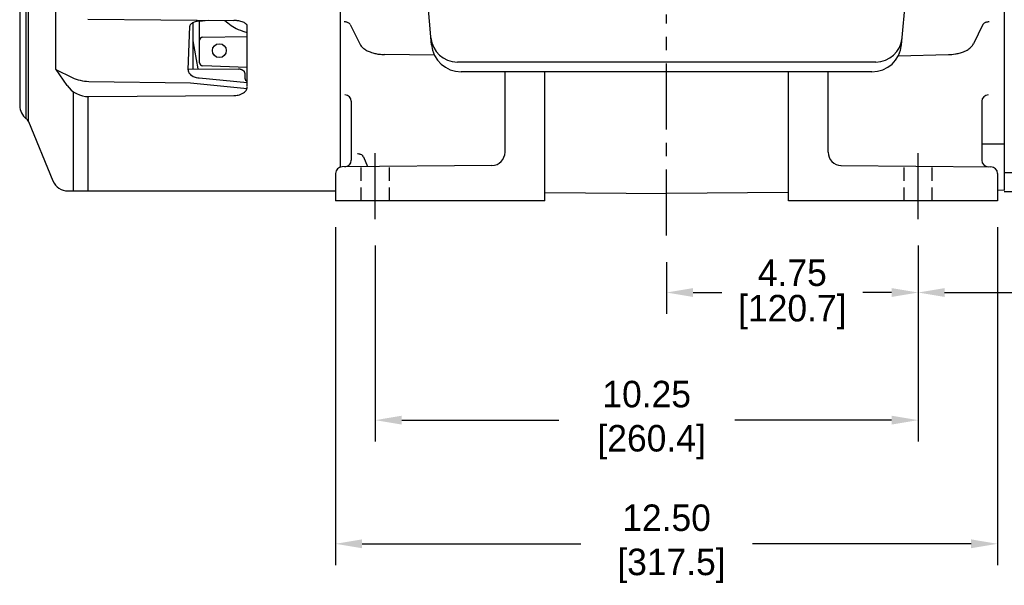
# Model space of a CAD drawing. Header units: inches. Extents: x 909.4 to 974.7, y 897.8 to 937.9.
# Tile 1 of 7: x 910.9 to 929.4, y 906.3 to 916.9. Entities that reach past the tile are written whole.
import ezdxf

# ---------------------------------------------------------------- set-up
doc = ezdxf.new("R2010")
doc.units = ezdxf.units.IN
doc.header["$MEASUREMENT"] = 0
doc.linetypes.add('CENTER', pattern=[2, 1.25, -0.25, 0.25, -0.25])
doc.linetypes.add('HIDDEN', pattern=[0.375, 0.25, -0.125])
for name, color, linetype in [('Centerline', 40, 'CENTER'), ('Dimensions', 140, 'Continuous'), ('Hidden', 102, 'HIDDEN')]:
    doc.layers.add(name, color=color, linetype=linetype)
doc.dimstyles.get("Standard").update_dxf_attribs({"dimtxt": 0.5, "dimasz": 0.5, "dimexe": 0.4, "dimexo": 0.5, "dimgap": 0.12, "dimtad": 0, "dimtih": 1, "dimtoh": 1, "dimzin": 0, "dimdsep": 46, "dimtxsty": 'Standard', "dimcen": 0, "dimadec": 0, "dimazin": 0, "dimtfac": 1, "dimtofl": 0, "dimtmove": 0, "dimatfit": 3, "dimfxl": 0, "dimtolj": 1, "dimtzin": 0, "dimarcsym": 0})

# ---------------------------------------------------------------- blocks, each defined once
blk = doc.blocks.new('*D13')
at = {"layer": 'Defpoints', "color": 0}
for p in [(927.819, 913.162), (923.069, 912.849), (927.819, 911.775)]:
    blk.add_point(p, dxfattribs=at)
at = {"layer": 'Dimensions', "color": 0, "lineweight": -2}
for p, q in [((927.819, 912.662), (927.819, 911.375)), ((923.069, 912.349), (923.069, 911.375)), ((923.569, 911.775), (924.116, 911.775)), ((927.319, 911.775), (926.773, 911.775))]:
    blk.add_line(p, q, dxfattribs=at)
at = {"layer": 'Dimensions', "color": 0}
for points in [[(923.569, 911.858), (923.569, 911.692), (923.069, 911.775)], [(927.319, 911.858), (927.319, 911.692), (927.819, 911.775)]]:
    blk.add_solid(points, dxfattribs=at)
at = {"layer": 'Dimensions', "color": 0, "char_height": 0.5, "attachment_point": 5}
for s, insert in [('\\A1;4.75', (925.444, 912.145)), ('\\A1;[120.7]', (925.444, 911.405))]:
    blk.add_mtext(s, dxfattribs=dict(at, insert=insert))
blk = doc.blocks.new('*D14')
at = {"layer": 'Defpoints', "color": 0}
for p in [(917.569, 913.162), (927.819, 913.162), (927.819, 909.367)]:
    blk.add_point(p, dxfattribs=at)
at = {"layer": 'Dimensions', "color": 0, "lineweight": -2}
for p, q in [((917.569, 912.662), (917.569, 908.967)), ((927.819, 912.662), (927.819, 908.967)), ((918.069, 909.367), (921.033, 909.367)), ((927.319, 909.367), (924.356, 909.367))]:
    blk.add_line(p, q, dxfattribs=at)
at = {"layer": 'Dimensions', "color": 0}
for points in [[(918.069, 909.451), (918.069, 909.284), (917.569, 909.367)], [(927.319, 909.451), (927.319, 909.284), (927.819, 909.367)]]:
    blk.add_solid(points, dxfattribs=at)
at = {"layer": 'Dimensions', "color": 0, "insert": (922.694, 909.367), "char_height": 0.5, "attachment_point": 5}
blk.add_mtext('\\A1;10.25\\P [260.4]', dxfattribs=at)
blk = doc.blocks.new('*D15')
at = {"layer": 'Defpoints', "color": 0}
for p in [(916.819, 913.506), (929.319, 913.506), (929.319, 907.034)]:
    blk.add_point(p, dxfattribs=at)
at = {"layer": 'Dimensions', "color": 0, "lineweight": -2}
for p, q in [((916.819, 913.006), (916.819, 906.634)), ((929.319, 913.006), (929.319, 906.634)), ((917.319, 907.034), (921.449, 907.034)), ((928.819, 907.034), (924.689, 907.034))]:
    blk.add_line(p, q, dxfattribs=at)
at = {"layer": 'Dimensions', "color": 0}
for points in [[(917.319, 907.118), (917.319, 906.951), (916.819, 907.034)], [(928.819, 907.118), (928.819, 906.951), (929.319, 907.034)]]:
    blk.add_solid(points, dxfattribs=at)
at = {"layer": 'Dimensions', "color": 0, "insert": (923.069, 907.034), "char_height": 0.5, "attachment_point": 5}
blk.add_mtext('\\A1;12.50\\P [317.5]', dxfattribs=at)
blk = doc.blocks.new('*D17')
at = {"layer": 'Defpoints', "color": 0}
for p in [(932.57, 919.46), (927.819, 913.162), (932.57, 911.775)]:
    blk.add_point(p, dxfattribs=at)
at = {"layer": 'Dimensions', "color": 0, "lineweight": -2}
for p, q in [((932.57, 918.96), (932.57, 911.375)), ((927.819, 912.662), (927.819, 911.375)), ((928.319, 911.775), (932.07, 911.775)), ((932.57, 911.775), (933.07, 911.775))]:
    blk.add_line(p, q, dxfattribs=at)
at = {"layer": 'Dimensions', "color": 0}
for points in [[(928.319, 911.858), (928.319, 911.692), (927.819, 911.775)], [(932.07, 911.858), (932.07, 911.692), (932.57, 911.775)]]:
    blk.add_solid(points, dxfattribs=at)
at = {"layer": 'Dimensions', "color": 0, "insert": (934.649, 911.775), "char_height": 0.5, "attachment_point": 5}
blk.add_mtext('\\A1;4.75\\P [120.7]', dxfattribs=at)

msp = doc.modelspace()

# ---------------------------------------------------------------- linework, layer by layer
for p, q in [((916.915, 914.143), (916.915, 928.391)), ((929.447, 927.492), (929.447, 913.7)), ((929.447, 927.118), (929.447, 913.7)), ((910.855, 925.681), (910.855, 915.301)), ((910.979, 915.053), (910.979, 920.491)), ((911.018, 915.003), (911.018, 920.491)), ((918.633, 916.45), (918.302, 920.229)), ((927.506, 916.45), (927.837, 920.229)), ((911.535, 915.981), (911.535, 917.157)), ((912.141, 916.935), (914.901, 916.907)), ((914.034, 915.978), (914.067, 916.799)), ((914.127, 916.865), (914.127, 915.997)), ((914.248, 916.896), (914.412, 916.912)), ((914.252, 916.111), (914.252, 916.913)), ((915.153, 915.66), (915.153, 916.798)), ((917.095, 916.832), (917.275, 916.466)), ((929.043, 916.832), (928.863, 916.466)), ((914.312, 916.593), (915.153, 916.608)), ((914.127, 916.526), (914.22, 915.996)), ((918.688, 916.251), (917.745, 916.264)), ((927.445, 916.24), (928.393, 916.264)), ((915.153, 916.02), (914.31, 916.051)), ((927.019, 916.124), (919.119, 916.124)), ((911.535, 915.981), (911.748, 915.682)), ((911.535, 915.981), (911.848, 915.832)), ((914.035, 915.998), (914.987, 915.989)), ((915.108, 915.912), (915.107, 915.82)), ((926.948, 915.939), (919.19, 915.939)), ((920.019, 914.423), (920.019, 915.939)), ((920.769, 913.506), (920.769, 915.939)), ((925.369, 913.506), (925.369, 915.939)), ((926.119, 914.423), (926.119, 915.939)), ((912.158, 915.759), (914.079, 915.728)), ((914.079, 915.728), (915.153, 915.626)), ((914.243, 915.823), (915.153, 915.738)), ((911.87, 913.691), (911.87, 915.562)), ((912.145, 913.691), (912.145, 915.473)), ((912.158, 915.473), (914.899, 915.491)), ((917.116, 915.384), (917.116, 914.272)), ((917.116, 915.384), (917.116, 914.272)), ((929.022, 915.384), (929.022, 914.272)), ((911.018, 915.003), (911.482, 913.882)), ((929.022, 914.581), (929.447, 914.581)), ((919.771, 914.173), (916.943, 914.146)), ((917.345, 914.335), (917.424, 914.151)), ((926.362, 914.173), (929.195, 914.146)), ((916.819, 914.021), (916.819, 913.506)), ((929.319, 914.021), (929.319, 913.506)), ((929.447, 914.04), (930.387, 914.04)), ((911.769, 913.691), (916.819, 913.691)), ((920.774, 913.665), (923.069, 913.645)), ((925.364, 913.665), (923.069, 913.645)), ((929.447, 913.707), (929.319, 913.701)), ((929.447, 913.681), (930.387, 913.681)), ((920.769, 913.506), (916.819, 913.506)), ((929.319, 913.506), (925.369, 913.506))]:
    msp.add_line(p, q)
msp.add_circle((914.625, 916.339), 0.131)
for centre, radius, start, end in [((914.312, 916.533), 0.06, 91, 180), ((919.119, 916.624), 0.5, 185, 270), ((919.19, 916.499), 0.56, 185, 270), ((926.948, 916.499), 0.56, 270, 355), ((927.019, 916.624), 0.5, 270, 355), ((914.312, 916.111), 0.06, 180, 267.8793), ((912.155, 915.973), 0.5, 215.5629, 270.3791), ((912.17, 916.509), 0.75, 244.5714, 269.0686), ((916.996, 915.384), 0.12, 0, 90), ((916.996, 915.384), 0.12, 0, 90), ((929.142, 915.384), 0.12, 90, 180), ((911.165, 915.301), 0.31, 180, 233.1105), ((910.907, 914.957), 0.12, 22.5279, 53.1105), ((919.769, 914.423), 0.25, 270.5, 0), ((926.369, 914.423), 0.25, 180, 269.5), ((916.991, 914.272), 0.125, 270.5, 0), ((929.147, 914.272), 0.125, 180, 269.5), ((916.944, 914.021), 0.125, 90.5, 180), ((929.194, 914.021), 0.125, 0, 89.5), ((911.769, 914.001), 0.31, 202.5279, 270)]:
    msp.add_arc(centre, radius, start, end)
for points, knots in [([(914.256, 916.897), (914.241, 916.896), (914.216, 916.893), (914.172, 916.883), (914.137, 916.871), (914.107, 916.855), (914.087, 916.839), (914.072, 916.821), (914.068, 916.808), (914.067, 916.799)], [0, 0, 0, 0, 0.326531, 0.489796, 0.639456, 0.755102, 0.836735, 0.894558, 1, 1, 1, 1]), ([(915.153, 916.798), (915.153, 916.809), (915.145, 916.829), (915.12, 916.852), (915.088, 916.871), (915.049, 916.886), (915.011, 916.896), (914.977, 916.901), (914.94, 916.906), (914.917, 916.907), (914.901, 916.907)], [0, 0, 0, 0, 0.083333, 0.144558, 0.219388, 0.321429, 0.443878, 0.586735, 0.72449, 1, 1, 1, 1]), ([(917.095, 916.832), (917.092, 916.84), (917.08, 916.853), (917.055, 916.867), (917.029, 916.875), (917.004, 916.88), (916.989, 916.88), (916.981, 916.88)], [0, 0, 0, 0, 0.142857, 0.292517, 0.510204, 0.72449, 1, 1, 1, 1]), ([(929.158, 916.88), (929.148, 916.88), (929.133, 916.879), (929.109, 916.875), (929.089, 916.869), (929.07, 916.86), (929.053, 916.847), (929.046, 916.837), (929.043, 916.832)], [0, 0, 0, 0, 0.326531, 0.489796, 0.646259, 0.795918, 0.901361, 1, 1, 1, 1]), ([(917.275, 916.466), (917.29, 916.436), (917.331, 916.39), (917.405, 916.342), (917.484, 916.307), (917.564, 916.284), (917.654, 916.269), (917.711, 916.265), (917.745, 916.264)], [0, 0, 0, 0, 0.142857, 0.248299, 0.377551, 0.554422, 0.72449, 1, 1, 1, 1]), ([(928.393, 916.264), (928.434, 916.265), (928.496, 916.269), (928.594, 916.289), (928.676, 916.314), (928.756, 916.353), (928.823, 916.406), (928.853, 916.445), (928.863, 916.466)], [0, 0, 0, 0, 0.326531, 0.489796, 0.646259, 0.795918, 0.901361, 1, 1, 1, 1]), ([(914.034, 915.975), (914.034, 915.961), (914.038, 915.942), (914.052, 915.914), (914.073, 915.889), (914.109, 915.862), (914.15, 915.843), (914.197, 915.829), (914.226, 915.824), (914.243, 915.823)], [0, 0, 0, 0, 0.122449, 0.183673, 0.282313, 0.418367, 0.602041, 0.761905, 1, 1, 1, 1]), ([(915.108, 915.912), (915.108, 915.918), (915.106, 915.928), (915.1, 915.94), (915.093, 915.95), (915.083, 915.959), (915.071, 915.967), (915.058, 915.974), (915.045, 915.979), (915.03, 915.984), (915.01, 915.987), (914.996, 915.988), (914.987, 915.989)], [0, 0, 0, 0, 0.102041, 0.153061, 0.214286, 0.285714, 0.367347, 0.44898, 0.542517, 0.647959, 0.765306, 1, 1, 1, 1]), ([(914.899, 915.491), (914.925, 915.492), (914.966, 915.495), (915.03, 915.513), (915.076, 915.536), (915.11, 915.563), (915.139, 915.596), (915.15, 915.627), (915.15, 915.648)], [0, 0, 0, 0, 0.321429, 0.506803, 0.670068, 0.765306, 0.840136, 1, 1, 1, 1]), ([(917.345, 914.335), (917.339, 914.351), (917.317, 914.37), (917.286, 914.383), (917.259, 914.39), (917.241, 914.391), (917.231, 914.391)], [0, 0, 0, 0, 0.29932, 0.5, 0.70068, 1, 1, 1, 1])]:
    msp.add_open_spline(points, degree=3, knots=knots)
for points in [[(914.73, 916.909), (914.805, 916.841), (914.89, 916.784), (914.978, 916.739)], [(914.978, 916.739), (915.036, 916.716), (915.094, 916.697), (915.153, 916.68)], [(915.107, 915.82), (915.106, 915.791), (915.132, 915.77), (915.153, 915.759)]]:
    msp.add_open_spline(points, degree=3)
at = {"layer": 'Centerline'}
for p, q in [((923.069, 912.849), (923.069, 917.02)), ((917.569, 913.162), (917.569, 914.406)), ((927.819, 913.162), (927.819, 914.406))]:
    msp.add_line(p, q, dxfattribs=at)
at = {"layer": 'Hidden'}
for p, q in [((917.304, 913.506), (917.304, 914.151)), ((917.835, 913.506), (917.835, 914.156)), ((927.554, 913.506), (927.554, 914.156)), ((928.085, 913.506), (928.085, 914.151))]:
    msp.add_line(p, q, dxfattribs=at)

# ---------------------------------------------------------------- dimensions: what is measured, and where the dimension line sits
at = {"layer": 'Dimensions'}
for base, p1, p2, picture, middle in [((932.57, 911.775), (927.819, 913.162), (932.57, 919.46), '*D17', (934.649, 911.775)), ((929.319, 907.034), (916.819, 913.506), (929.319, 913.506), '*D15', (923.069, 907.034)), ((927.819, 909.367), (917.569, 913.162), (927.819, 913.162), '*D14', (922.694, 909.367))]:
    dim = msp.add_linear_dim(base=base, p1=p1, p2=p2, dimstyle='Standard', override={"dimpost": '\\X'}, dxfattribs=at)
    dim.commit()
    dim.dimension.update_dxf_attribs({"geometry": picture, "text_midpoint": middle, "dimtype": 160})
dim = msp.add_linear_dim(base=(927.819, 911.775), p1=(923.069, 912.849), p2=(927.819, 913.162), dimstyle='Standard', override={"dimpost": '\\X'}, dxfattribs=at)
dim.commit()
dim.dimension.update_dxf_attribs({"geometry": '*D13', "text_midpoint": (925.444, 911.775)})

doc.saveas('drawing.dxf')
